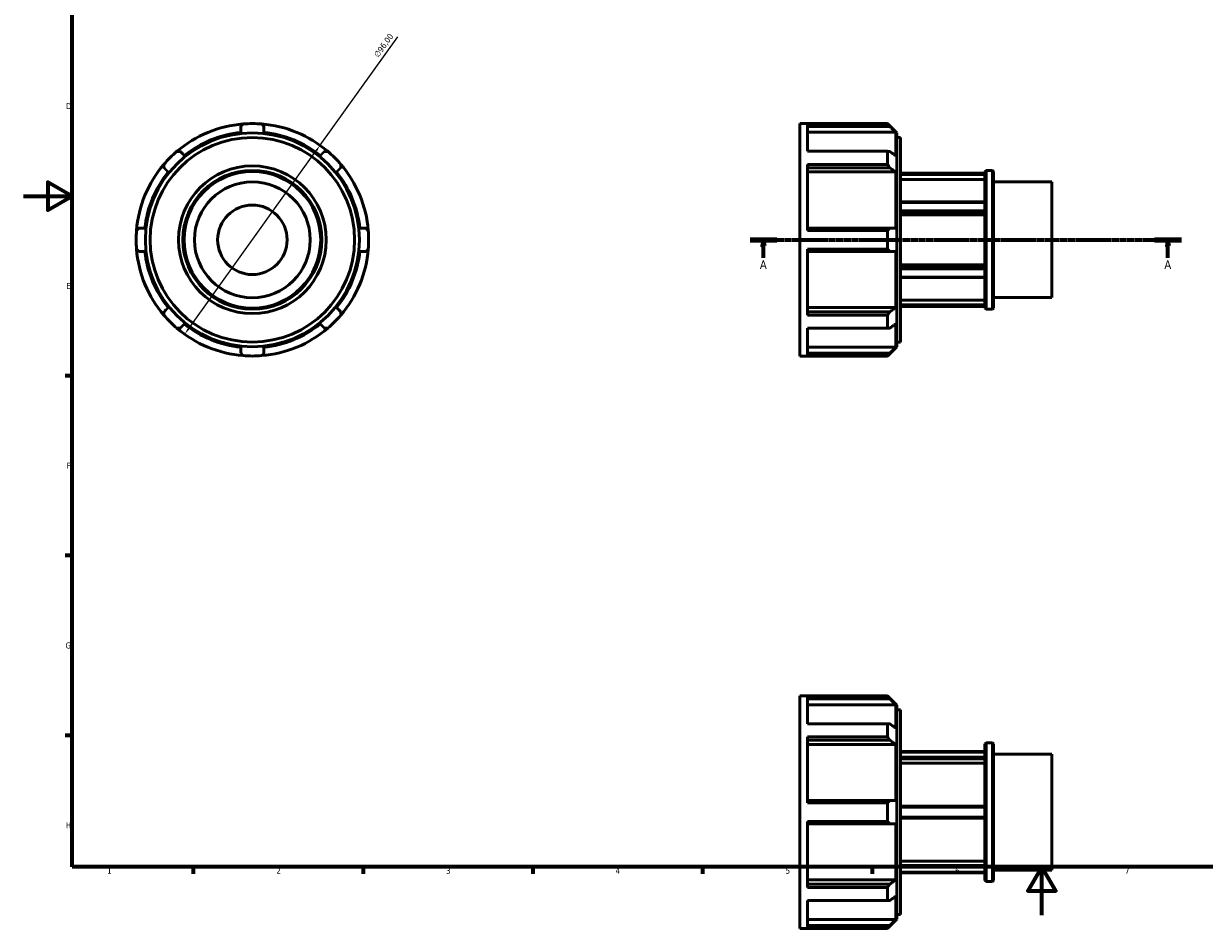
# Model space of a CAD drawing. Header units: millimetres. Extents: x -18 to 931, y -5 to 608.
# Tile 1 of 3: x 0 to 488, y -5 to 368. Entities that reach past the tile are written whole.
import ezdxf

# ---------------------------------------------------------------- set-up
doc = ezdxf.new("R2010")
doc.units = ezdxf.units.MM
doc.linetypes.add('CHAIN', pattern=[0.7087, 0.4724, -0.0591, 0.1181, -0.0591])
for name, color, linetype, lineweight in [('Border (ISO)', 7, 'Continuous', 70), ('Dimension (ISO)', 7, 'Continuous', 25), ('Section Line (ISO)', 7, 'CHAIN', 70), ('Visible (ISO)', 7, 'Continuous', 50)]:
    doc.layers.add(name, color=color, linetype=linetype, lineweight=lineweight)
doc.styles.add('Label Text (ISO)', font='tahoma.ttf')
doc.styles.add('Note Text (ISO)', font='tahoma.ttf')
doc.dimstyles.new('Default (ISO)', dxfattribs={"dimtxt": 2.5, "dimasz": 2.5, "dimexe": 3.175, "dimexo": 0, "dimgap": 0.762, "dimtad": 1, "dimrnd": 1e-08, "dimzin": 0, "dimtxsty": 'Note Text (ISO)', "dimcen": 0.09, "dimdle": 10, "dimclrd": 256, "dimclre": 256, "dimclrt": 232, "dimazin": 0, "dimtfac": 1.40208, "dimtmove": 0, "dimatfit": 3, "dimfxl": 1, "dimtolj": 1, "dimtzin": 0, "dimlwd": -1, "dimlwe": -1, "dimarcsym": 0})

# ---------------------------------------------------------------- blocks, each defined once
blk = doc.blocks.new('Borders Default Border')
at = {"layer": 'Border (ISO)'}
for p, q in [((20, 222.75), (17.1, 222.75)), ((20, 148.5), (17.1, 148.5)), ((20, 74.25), (17.1, 74.25)), ((70.08, 20), (70.08, 17.1)), ((140.17, 20), (140.17, 17.1)), ((210.25, 20), (210.25, 17.1)), ((280.33, 20), (280.33, 17.1)), ((350.42, 20), (350.42, 17.1))]:
    blk.add_line(p, q, dxfattribs=at)
at = {"layer": 'Border (ISO)', "flags": 128}
for points in [[(20, 20), (20, 574), (821, 574), (821, 20), (20, 20)], [(0, 297), (20, 297), (10, 302.77), (10, 291.23), (20, 297)], [(420.5, 0), (420.5, 20), (414.73, 10), (426.27, 10), (420.5, 20)]]:
    blk.add_lwpolyline(points, dxfattribs=at)
at = {"layer": 'Border (ISO)', "color": 232, "true_color": 0xca0064, "char_height": 2.5, "attachment_point": 7, "style": 'Note Text (ISO)'}
for s, insert in [('D', (17.43, 332.88)), ('E', (17.64, 258.63)), ('F', (17.7, 184.38)), ('G', (17.31, 110.08)), ('H', (17.44, 35.88)), ('1', (34.48, 17.1)), ('2', (104.37, 17.1)), ('3', (174.43, 17.05)), ('4', (244.42, 17.1)), ('5', (314.64, 17.05)), ('6', (384.66, 17.05)), ('7', (454.77, 17.1))]:
    blk.add_mtext(s, dxfattribs=dict(at, insert=insert))
blk = doc.blocks.new('2dTransSection0')
at = {"layer": 'Section Line (ISO)', "linetype": 'CHAIN'}
blk.add_line((299.98, 278.93), (478.08, 278.93), dxfattribs=at)
at = {"layer": 'Section Line (ISO)', "linetype": 'Continuous', "lineweight": 140}
for p, q in [((299.98, 278.93), (311.08, 278.93)), ((466.98, 278.93), (478.08, 278.93))]:
    blk.add_line(p, q, dxfattribs=at)
at = {"layer": 'Section Line (ISO)', "linetype": 'Continuous'}
for p, q in [((305.53, 278.93), (305.03, 276.43)), ((305.53, 276.43), (305.53, 278.93)), ((306.03, 276.43), (305.53, 278.93)), ((472.53, 278.93), (472.03, 276.43)), ((472.53, 276.43), (472.53, 278.93)), ((473.03, 276.43), (472.53, 278.93)), ((305.03, 276.43), (306.03, 276.43)), ((305.53, 271.46), (305.53, 276.43)), ((472.03, 276.43), (473.03, 276.43)), ((472.53, 271.46), (472.53, 276.43))]:
    blk.add_line(p, q, dxfattribs=at)
at = {"layer": 'Section Line (ISO)', "linetype": 'Continuous', "flags": 128}
for points in [[(306.03, 276.43), (305.53, 278.93), (305.03, 276.43), (306.03, 276.43)], [(473.03, 276.43), (472.53, 278.93), (472.03, 276.43), (473.03, 276.43)]]:
    blk.add_lwpolyline(points, dxfattribs=at)
at = {"layer": 'Section Line (ISO)'}
for points in [[(306.03, 276.43), (305.53, 278.93), (305.03, 276.43), (306.03, 276.43)], [(473.03, 276.43), (472.53, 278.93), (472.03, 276.43), (473.03, 276.43)]]:
    blk.add_solid(points, dxfattribs=at)
at = {"layer": 'Section Line (ISO)', "char_height": 3.5, "attachment_point": 7, "style": 'Label Text (ISO)'}
for insert in [(304.04, 266.93), (471.04, 266.93)]:
    blk.add_mtext('A', dxfattribs=dict(at, insert=insert))
blk = doc.blocks.new('*D11')
at = {"layer": 'Defpoints', "color": 0, "transparency": 16777216}
for p in [(122.41, 317.95), (66.51, 239.91)]:
    blk.add_point(p, dxfattribs=at)
at = {"layer": 'Dimension (ISO)', "transparency": 16777216}
for p, q in [((122.41, 317.95), (154.48, 362.72)), ((67.96, 241.94), (120.96, 315.92))]:
    blk.add_line(p, q, dxfattribs=at)
blk.add_arc((94.46, 278.93), 48, 50.5937, 85.4257, dxfattribs=at)
for points in [[(120.62, 316.16), (121.29, 315.67), (122.41, 317.95)], [(67.62, 242.18), (68.3, 241.7), (66.51, 239.91)]]:
    blk.add_solid(points, dxfattribs=at)
at = {"layer": 'Dimension (ISO)', "color": 232, "true_color": 0xca0064, "transparency": 16777216, "insert": (144.41, 355.48), "char_height": 2.5, "attachment_point": 1, "rotation": 54.3836, "style": 'Note Text (ISO)'}
blk.add_mtext('\\A1;∅96,00', dxfattribs=at)

msp = doc.modelspace()

# ---------------------------------------------------------------- linework, layer by layer
at = {"layer": 'Visible (ISO)'}
for p, q in [((320.531, 230.927), (320.531, 326.927)), ((320.531, 326.927), (356.747, 326.927)), ((356.747, 326.774), (323.651, 326.774)), ((323.651, 315.467), (323.651, 326.774)), ((356.747, 326.774), (356.747, 326.927)), ((360.571, 323.103), (356.747, 326.927)), ((323.651, 325.733), (357.698, 325.733)), ((360.107, 323.311), (323.651, 323.311)), ((360.107, 313.691), (360.107, 323.311)), ((360.571, 323.103), (360.571, 234.752)), ((360.571, 321.167), (362.131, 321.167)), ((362.131, 236.687), (362.131, 321.167)), ((323.651, 315.467), (356.747, 315.467)), ((356.747, 310.054), (356.747, 315.467)), ((356.747, 310.054), (323.651, 310.054)), ((323.651, 282.755), (323.651, 310.054)), ((323.651, 308.644), (357.698, 308.644)), ((396.931, 307.131), (397.409, 307.609)), ((397.409, 307.609), (397.409, 250.246)), ((397.409, 307.609), (400.053, 307.609)), ((400.053, 250.246), (400.053, 307.609)), ((400.531, 307.131), (400.053, 307.609)), ((360.107, 306.931), (323.651, 306.931)), ((360.107, 283.708), (360.107, 306.931)), ((396.931, 306.427), (362.131, 306.427)), ((396.931, 306.353), (362.131, 306.353)), ((362.131, 305.835), (396.931, 305.835)), ((396.931, 303.802), (362.131, 303.802)), ((396.931, 250.724), (396.931, 307.131)), ((400.531, 307.131), (400.531, 250.724)), ((400.531, 302.829), (424.531, 302.829)), ((424.531, 255.026), (424.531, 302.829)), ((396.931, 294.546), (362.131, 294.546)), ((362.131, 294.393), (396.931, 294.393)), ((396.931, 290.888), (362.131, 290.888)), ((362.131, 290.216), (396.931, 290.216)), ((396.931, 289.2), (362.131, 289.2)), ((357.698, 283.708), (323.651, 283.708)), ((323.651, 282.755), (356.747, 282.755)), ((356.747, 275.099), (356.747, 282.755)), ((356.747, 275.099), (323.651, 275.099)), ((323.651, 247.801), (323.651, 275.099)), ((323.651, 274.147), (357.698, 274.147)), ((360.107, 250.924), (360.107, 274.147)), ((362.131, 268.655), (396.931, 268.655)), ((396.931, 267.638), (362.131, 267.638)), ((362.131, 266.967), (396.931, 266.967)), ((396.931, 263.462), (362.131, 263.462)), ((362.131, 263.308), (396.931, 263.308)), ((362.131, 254.053), (396.931, 254.053)), ((400.531, 255.026), (424.531, 255.026)), ((323.651, 250.924), (360.107, 250.924)), ((357.698, 249.211), (323.651, 249.211)), ((396.931, 252.019), (362.131, 252.019)), ((362.131, 251.502), (396.931, 251.502)), ((396.931, 251.427), (362.131, 251.427)), ((396.931, 250.724), (397.409, 250.246)), ((397.409, 250.246), (400.053, 250.246)), ((400.531, 250.724), (400.053, 250.246)), ((323.651, 247.801), (356.747, 247.801)), ((356.747, 242.387), (356.747, 247.801)), ((360.107, 234.544), (360.107, 244.163)), ((356.747, 242.387), (323.651, 242.387)), ((323.651, 231.08), (323.651, 242.387)), ((323.651, 234.544), (360.107, 234.544)), ((360.571, 234.752), (356.747, 230.927)), ((360.571, 236.687), (362.131, 236.687)), ((320.531, 230.927), (356.747, 230.927)), ((357.698, 232.122), (323.651, 232.122)), ((323.651, 231.08), (356.747, 231.08)), ((356.747, 230.927), (356.747, 231.08)), ((320.531, -5.471), (320.531, 90.529)), ((320.531, 90.529), (356.747, 90.529)), ((356.747, 90.376), (323.651, 90.376)), ((323.651, 79.069), (323.651, 90.376)), ((323.651, 89.334), (357.698, 89.334)), ((356.747, 90.376), (356.747, 90.529)), ((360.571, 86.705), (356.747, 90.529)), ((360.107, 86.912), (323.651, 86.912)), ((360.107, 77.293), (360.107, 86.912)), ((360.571, 86.705), (360.571, -1.647)), ((360.571, 84.769), (362.131, 84.769)), ((362.131, 0.289), (362.131, 84.769)), ((323.651, 79.069), (356.747, 79.069)), ((356.747, 73.655), (356.747, 79.069)), ((356.747, 73.655), (323.651, 73.655)), ((323.651, 46.357), (323.651, 73.655)), ((323.651, 72.245), (357.698, 72.245)), ((360.107, 70.532), (323.651, 70.532)), ((360.107, 47.309), (360.107, 70.532)), ((396.931, 70.733), (397.409, 71.211)), ((396.931, 14.325), (396.931, 70.733)), ((397.409, 71.211), (397.409, 13.847)), ((397.409, 71.211), (400.053, 71.211)), ((400.053, 13.847), (400.053, 71.211)), ((400.531, 70.733), (400.053, 71.211)), ((400.531, 70.733), (400.531, 14.325)), ((362.131, 67.529), (396.931, 67.529)), ((362.131, 67.292), (396.931, 67.292)), ((396.931, 65.268), (362.131, 65.268)), ((362.131, 64.582), (396.931, 64.582)), ((400.531, 66.43), (424.531, 66.43)), ((424.531, 18.627), (424.531, 66.43)), ((396.931, 62.821), (362.131, 62.821)), ((357.698, 47.309), (323.651, 47.309)), ((323.651, 46.357), (356.747, 46.357)), ((356.747, 38.701), (356.747, 46.357)), ((396.931, 45.029), (362.131, 45.029)), ((362.131, 44.552), (396.931, 44.552)), ((396.931, 40.505), (362.131, 40.505)), ((362.131, 40.029), (396.931, 40.029)), ((356.747, 38.701), (323.651, 38.701)), ((323.651, 11.403), (323.651, 38.701)), ((323.651, 37.748), (357.698, 37.748)), ((360.107, 14.525), (360.107, 37.748)), ((362.131, 22.237), (396.931, 22.237)), ((396.931, 20.476), (362.131, 20.476)), ((362.131, 19.789), (396.931, 19.789)), ((396.931, 17.766), (362.131, 17.766)), ((362.131, 17.529), (396.931, 17.529)), ((400.531, 18.627), (424.531, 18.627)), ((323.651, 14.525), (360.107, 14.525)), ((357.698, 12.813), (323.651, 12.813)), ((323.651, 11.403), (356.747, 11.403)), ((356.747, 5.989), (356.747, 11.403)), ((396.931, 14.325), (397.409, 13.847)), ((397.409, 13.847), (400.053, 13.847)), ((400.531, 14.325), (400.053, 13.847)), ((356.747, 5.989), (323.651, 5.989)), ((323.651, -5.318), (323.651, 5.989)), ((360.107, -1.855), (360.107, 7.765)), ((360.571, 0.289), (362.131, 0.289)), ((323.651, -1.855), (360.107, -1.855)), ((357.698, -4.277), (323.651, -4.277)), ((360.571, -1.647), (356.747, -5.471)), ((320.531, -5.471), (356.747, -5.471)), ((323.651, -5.318), (356.747, -5.318)), ((356.747, -5.471), (356.747, -5.318))]:
    msp.add_line(p, q, dxfattribs=at)
for radius in [44.176, 42.24, 30.5, 28.682, 28.204, 23.902, 14.341]:
    msp.add_circle((94.459, 278.927), radius, dxfattribs=at)
for radius, start, end in [(48, 94.57431, 130.42569), (48, 85.42569, 94.57431), (48, 49.57431, 85.42569), (44.64, 96.14734, 128.85266), (44.64, 51.14734, 83.85266), (48, 130.42569, 139.57431), (48, 40.42569, 49.57431), (48, 139.57431, 175.42569), (48, 4.57431, 40.42569), (44.64, 141.14734, 173.85266), (44.64, 6.14734, 38.85266), (48, 175.42569, 184.57431), (48, 355.42569, 4.57431), (48, 184.57431, 220.42569), (44.64, 186.14734, 218.85266), (44.64, 321.14734, 353.85266), (48, 319.57431, 355.42569), (48, 220.42569, 229.57431), (44.64, 231.14734, 263.85266), (44.64, 276.14734, 308.85266), (48, 310.42569, 319.57431), (48, 229.57431, 265.42569), (48, 274.57431, 310.42569), (48, 265.42569, 274.57431)]:
    msp.add_arc((94.459, 278.927), radius, start, end, dxfattribs=at)
for points, weights in [([(89.678, 325.733), (90.15, 326.248), (90.63, 326.774)], [1.00073455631, 1.00047751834, 1]), ([(98.287, 326.774), (98.768, 326.248), (99.239, 325.733)], [1, 1.00047751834, 1.00073455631]), ([(357.698, 325.733), (357.233, 326.248), (356.747, 326.774)], [1.00073455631, 1.00047751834, 1]), ([(89.678, 325.733), (89.678, 324.49), (89.678, 323.311)], [1.00863405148, 1.00544377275, 1.00156422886]), ([(99.239, 323.311), (99.239, 324.49), (99.239, 325.733)], [1.00156422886, 1.00544377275, 1.00863405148]), ([(357.698, 325.733), (358.935, 324.49), (360.107, 323.311)], [1.00863405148, 1.00544377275, 1.00156422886]), ([(63.332, 315.467), (64.044, 315.435), (64.742, 315.404)], [1, 1.00047751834, 1.00073455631]), ([(66.455, 313.691), (65.621, 314.525), (64.742, 315.404)], [1.00156422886, 1.00544377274, 1.00863405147]), ([(124.175, 315.404), (123.296, 314.525), (122.462, 313.691)], [1.00863405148, 1.00544377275, 1.00156422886]), ([(124.175, 315.404), (124.873, 315.435), (125.585, 315.467)], [1.00073455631, 1.00047751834, 1]), ([(356.747, 315.467), (357.233, 315.435), (357.698, 315.404)], [1, 1.00047751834, 1.00073455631]), ([(360.107, 313.691), (358.935, 314.525), (357.698, 315.404)], [1.00156422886, 1.00544377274, 1.00863405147]), ([(57.982, 308.644), (57.951, 309.341), (57.919, 310.054)], [1.00073455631, 1.00047751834, 1]), ([(57.982, 308.644), (58.861, 307.765), (59.695, 306.931)], [1.00863405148, 1.00544377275, 1.00156422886]), ([(129.222, 306.931), (130.056, 307.765), (130.935, 308.644)], [1.00156422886, 1.00544377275, 1.00863405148]), ([(130.998, 310.054), (130.966, 309.341), (130.935, 308.644)], [1, 1.00047751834, 1.00073455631]), ([(357.698, 308.644), (357.233, 309.341), (356.747, 310.054)], [1.00073455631, 1.00047751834, 1]), ([(357.698, 308.644), (358.935, 307.765), (360.107, 306.931)], [1.00863405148, 1.00544377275, 1.00156422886]), ([(46.611, 282.755), (47.138, 283.236), (47.653, 283.708)], [1, 1.00047751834, 1.00073455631]), ([(50.075, 283.708), (48.896, 283.708), (47.653, 283.708)], [1.00156422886, 1.00544377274, 1.00863405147]), ([(141.264, 283.708), (140.021, 283.708), (138.842, 283.708)], [1.00863405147, 1.00544377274, 1.00156422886]), ([(141.264, 283.708), (141.78, 283.236), (142.306, 282.755)], [1.00073455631, 1.00047751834, 1]), ([(356.747, 282.755), (357.233, 283.236), (357.698, 283.708)], [1, 1.00047751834, 1.00073455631]), ([(360.107, 283.708), (358.935, 283.708), (357.698, 283.708)], [1.00156422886, 1.00544377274, 1.00863405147]), ([(47.653, 274.147), (47.138, 274.618), (46.611, 275.099)], [1.00073455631, 1.00047751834, 1]), ([(47.653, 274.147), (48.896, 274.147), (50.075, 274.147)], [1.00863405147, 1.00544377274, 1.00156422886]), ([(138.842, 274.147), (140.021, 274.147), (141.264, 274.147)], [1.00156422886, 1.00544377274, 1.00863405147]), ([(142.306, 275.099), (141.78, 274.618), (141.264, 274.147)], [1, 1.00047751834, 1.00073455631]), ([(357.698, 274.147), (357.233, 274.618), (356.747, 275.099)], [1.00073455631, 1.00047751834, 1]), ([(357.698, 274.147), (358.935, 274.147), (360.107, 274.147)], [1.00863405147, 1.00544377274, 1.00156422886]), ([(57.919, 247.801), (57.951, 248.513), (57.982, 249.211)], [1, 1.00047751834, 1.00073455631]), ([(59.695, 250.924), (58.861, 250.09), (57.982, 249.211)], [1.00156422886, 1.00544377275, 1.00863405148]), ([(130.935, 249.211), (130.056, 250.09), (129.222, 250.924)], [1.00863405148, 1.00544377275, 1.00156422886]), ([(130.935, 249.211), (130.966, 248.513), (130.998, 247.801)], [1.00073455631, 1.00047751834, 1]), ([(356.747, 247.801), (357.233, 248.513), (357.698, 249.211)], [1, 1.00047751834, 1.00073455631]), ([(360.107, 250.924), (358.935, 250.09), (357.698, 249.211)], [1.00156422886, 1.00544377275, 1.00863405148]), ([(64.742, 242.451), (65.621, 243.33), (66.455, 244.163)], [1.00863405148, 1.00544377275, 1.00156422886]), ([(122.462, 244.163), (123.296, 243.33), (124.175, 242.451)], [1.00156422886, 1.00544377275, 1.00863405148]), ([(357.698, 242.451), (358.935, 243.33), (360.107, 244.163)], [1.00863405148, 1.00544377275, 1.00156422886]), ([(64.742, 242.451), (64.044, 242.419), (63.332, 242.387)], [1.00073455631, 1.00047751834, 1]), ([(125.585, 242.387), (124.873, 242.419), (124.175, 242.451)], [1, 1.00047751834, 1.00073455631]), ([(357.698, 242.451), (357.233, 242.419), (356.747, 242.387)], [1.00073455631, 1.00047751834, 1]), ([(89.678, 234.544), (89.678, 233.365), (89.678, 232.122)], [1.00156422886, 1.00544377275, 1.00863405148]), ([(99.239, 232.122), (99.239, 233.365), (99.239, 234.544)], [1.00863405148, 1.00544377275, 1.00156422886]), ([(360.107, 234.544), (358.935, 233.365), (357.698, 232.122)], [1.00156422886, 1.00544377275, 1.00863405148]), ([(90.63, 231.08), (90.15, 231.606), (89.678, 232.122)], [1, 1.00047751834, 1.00073455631]), ([(99.239, 232.122), (98.768, 231.606), (98.287, 231.08)], [1.00073455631, 1.00047751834, 1]), ([(356.747, 231.08), (357.233, 231.606), (357.698, 232.122)], [1, 1.00047751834, 1.00073455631]), ([(357.698, 89.334), (357.233, 89.85), (356.747, 90.376)], [1.00073455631, 1.00047751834, 1]), ([(357.698, 89.334), (358.935, 88.091), (360.107, 86.912)], [1.00863405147, 1.00544377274, 1.00156422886]), ([(356.747, 79.069), (357.233, 79.037), (357.698, 79.005)], [1, 1.00047751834, 1.00073455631]), ([(360.107, 77.293), (358.935, 78.127), (357.698, 79.005)], [1.00156422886, 1.00544377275, 1.00863405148]), ([(357.698, 72.245), (357.233, 72.943), (356.747, 73.655)], [1.00073455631, 1.00047751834, 1]), ([(357.698, 72.245), (358.935, 71.366), (360.107, 70.532)], [1.00863405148, 1.00544377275, 1.00156422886]), ([(356.747, 46.357), (357.233, 46.838), (357.698, 47.309)], [1, 1.00047751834, 1.00073455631]), ([(360.107, 47.309), (358.935, 47.309), (357.698, 47.309)], [1.00156422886, 1.00544377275, 1.00863405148]), ([(357.698, 37.748), (357.233, 38.22), (356.747, 38.701)], [1.00073455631, 1.00047751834, 1]), ([(357.698, 37.748), (358.935, 37.748), (360.107, 37.748)], [1.00863405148, 1.00544377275, 1.00156422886]), ([(356.747, 11.403), (357.233, 12.115), (357.698, 12.813)], [1, 1.00047751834, 1.00073455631]), ([(360.107, 14.525), (358.935, 13.691), (357.698, 12.813)], [1.00156422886, 1.00544377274, 1.00863405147]), ([(357.698, 6.052), (357.233, 6.021), (356.747, 5.989)], [1.00073455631, 1.00047751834, 1]), ([(357.698, 6.052), (358.935, 6.931), (360.107, 7.765)], [1.00863405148, 1.00544377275, 1.00156422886]), ([(356.747, -5.318), (357.233, -4.792), (357.698, -4.277)], [1, 1.00047751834, 1.00073455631]), ([(360.107, -1.855), (358.935, -3.034), (357.698, -4.277)], [1.00156422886, 1.00544377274, 1.00863405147])]:
    msp.add_rational_spline(points, weights, degree=2, dxfattribs=at)

# ---------------------------------------------------------------- block references
msp.add_blockref('Borders Default Border', (0, 0))
at = {"layer": 'Section Line (ISO)'}
msp.add_blockref('2dTransSection0', (0, 0), dxfattribs=at)

# ---------------------------------------------------------------- dimensions: what is measured, and where the dimension line sits
at = {"layer": 'Dimension (ISO)'}
dim = msp.add_diameter_dim_2p(p1=(66.505, 239.907), p2=(122.412, 317.948), dimstyle='Default (ISO)', override={"dimdec": 2, "dimlfac": 1, "dimtp": 0, "dimtm": 0, "dimtdec": 2, "dimatfit": 2}, dxfattribs=at)
dim.commit()
dim.dimension.update_dxf_attribs({"geometry": '*D11', "text_midpoint": (150.839, 357.631), "dimtype": 163})

doc.saveas('drawing.dxf')
